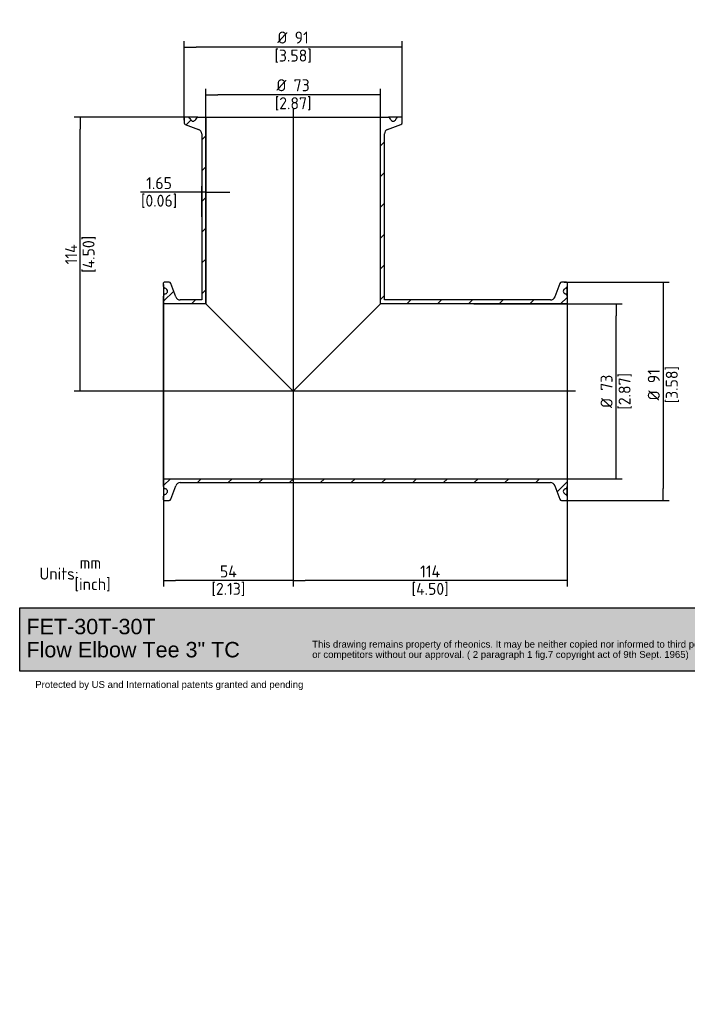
# Paper-space layout 'Invenitec-A4' of a CAD drawing. Header units: millimetres. Extents: x -51 to 244, y -44 to 247.
# Tile 1 of 8: x -51 to 144, y -44 to 244. Entities that reach past the tile are written whole.
import ezdxf
from ezdxf.entities.mleader import LeaderData, LeaderLine
from ezdxf.lldxf.tags import DXFTag
from ezdxf.math import Vec2, Vec3

# ---------------------------------------------------------------- set-up
doc = ezdxf.new("R2010")
doc.units = ezdxf.units.MM
for name, color, linetype in [('Default', 7, 'Continuous'), ('DV3_Default', 7, 'Continuous'), ('FET-30T-30T', 7, 'Continuous')]:
    doc.layers.add(name, color=color, linetype=linetype)
doc.styles.add('SEACAD_Solid_Edge_ISO', font='seiso.ttf')
tags = doc.linetypes.add('CENTER2', pattern=[28.575, 19.05, -3.175, 3.175, -3.175]).pattern_tags.tags
tags[10:11] = [DXFTag(74, 4), DXFTag(75, 0), DXFTag(340, '0'), DXFTag(46, 0.0), DXFTag(50, 0.0), DXFTag(44, 0.0), DXFTag(45, 0.0)]
tags[8:9] = [DXFTag(74, 4), DXFTag(75, 0), DXFTag(340, '0'), DXFTag(46, 0.0), DXFTag(50, 0.0), DXFTag(44, 0.0), DXFTag(45, 0.0)]
tags[6:7] = [DXFTag(74, 4), DXFTag(75, 0), DXFTag(340, '0'), DXFTag(46, 0.0), DXFTag(50, 0.0), DXFTag(44, 0.0), DXFTag(45, 0.0)]
tags[4:5] = [DXFTag(74, 4), DXFTag(75, 0), DXFTag(340, '0'), DXFTag(46, 0.0), DXFTag(50, 0.0), DXFTag(44, 0.0), DXFTag(45, 0.0)]
doc.dimstyles.new('Rheonics_Publish', dxfattribs={"dimtxt": 3.5, "dimasz": 3.5, "dimexe": 1.75, "dimexo": 0, "dimgap": 0.875, "dimtad": 1, "dimdec": 0, "dimlfac": 1.428571, "dimdsep": 46, "dimtxsty": 'SEACAD_Solid_Edge_ISO', "dimblk1": '_SE_FILLED', "dimblk2": '_SE_FILLED', "dimsah": 1, "dimcen": 1.75, "dimazin": 0, "dimtfac": 0.5, "dimtdec": 3, "dimtmove": 0, "dimatfit": 3, "dimfxl": 1, "dimarcsym": 0})
picture_1 = doc.add_image_def('image1.jpg', size_in_pixel=(1363, 928))

# ---------------------------------------------------------------- blocks, each defined once
blk = doc.blocks.new('_SE_FILLED')
at = {"color": 0}
blk.add_line((0, 0), (-1, 0), dxfattribs=at)
blk.add_solid([(0, 0), (-1, -0.1665), (-1, 0.1665), (0, 0)], dxfattribs=at)
blk = doc.blocks.new('DMBLK48')
at = {"layer": 'Default', "color": 0, "linetype": 'Continuous', "lineweight": -2, "transparency": 16777216}
for p, q in [((108.77, 165.87), (108.77, 78.27)), ((28.76, 134.88), (28.76, 78.27)), ((105.27, 80.02), (32.26, 80.02))]:
    blk.add_line(p, q, dxfattribs=at)
at = {"layer": 'Defpoints', "color": 0, "linetype": 'Continuous', "transparency": 16777216}
for p in [(108.77, 165.87), (28.76, 134.88), (28.76, 80.02)]:
    blk.add_point(p, dxfattribs=at)
at = {"layer": 'Default', "color": 0, "linetype": 'Continuous', "lineweight": -2, "transparency": 16777216, "xscale": 3.5, "yscale": 3.5, "zscale": 3.5, "rotation": 180}
blk.add_blockref('_SE_FILLED', (28.76, 80.02), dxfattribs=at)
at = {"layer": 'Default', "color": 0, "linetype": 'Continuous', "lineweight": -2, "transparency": 16777216, "xscale": 3.5, "yscale": 3.5, "zscale": 3.5}
blk.add_blockref('_SE_FILLED', (108.77, 80.02), dxfattribs=at)
at = {"layer": 'Default', "color": 0, "linetype": 'Continuous', "transparency": 16777216, "char_height": 3.5, "attachment_point": 5, "style": 'SEACAD_Solid_Edge_ISO'}
for s, insert in [('\\A1;114', (68.76, 82.65)), ('[4.50]', (68.76, 77.37))]:
    blk.add_mtext(s, dxfattribs=dict(at, insert=insert))
blk = doc.blocks.new('DMBLK49')
at = {"layer": 'Default', "color": 0, "linetype": 'Continuous', "lineweight": -2, "transparency": 16777216}
for p, q in [((81.52, 160.75), (124.81, 160.75)), ((123.06, 113.22), (123.06, 157.25)), ((108.77, 109.72), (124.81, 109.72))]:
    blk.add_line(p, q, dxfattribs=at)
at = {"layer": 'Defpoints', "color": 0, "linetype": 'Continuous', "transparency": 16777216}
for p in [(81.52, 160.75), (123.06, 160.75), (108.77, 109.72)]:
    blk.add_point(p, dxfattribs=at)
at = {"layer": 'Default', "color": 0, "linetype": 'Continuous', "lineweight": -2, "transparency": 16777216, "xscale": 3.5, "yscale": 3.5, "zscale": 3.5}
for p, rotation in [((123.06, 160.75), 90), ((123.06, 109.72), 270)]:
    blk.add_blockref('_SE_FILLED', p, dxfattribs=dict(at, rotation=rotation))
at = {"layer": 'Default', "color": 0, "linetype": 'Continuous', "transparency": 16777216, "char_height": 3.5, "attachment_point": 5, "rotation": 90, "style": 'SEACAD_Solid_Edge_ISO'}
for s, insert in [('[2.87]', (125.71, 135.24)), ('\\A1;%%C 73', (120.28, 135.24))]:
    blk.add_mtext(s, dxfattribs=dict(at, insert=insert))
blk = doc.blocks.new('DMBLK50')
at = {"layer": 'Default', "color": 0, "linetype": 'Continuous', "lineweight": -2, "transparency": 16777216}
for p, q in [((107.9, 167.09), (138.6, 167.09)), ((136.85, 163.59), (136.85, 106.89)), ((108.63, 103.39), (138.6, 103.39))]:
    blk.add_line(p, q, dxfattribs=at)
at = {"layer": 'Defpoints', "color": 0, "linetype": 'Continuous', "transparency": 16777216}
for p in [(107.9, 167.09), (108.63, 103.39), (136.85, 103.39)]:
    blk.add_point(p, dxfattribs=at)
at = {"layer": 'Default', "color": 0, "linetype": 'Continuous', "lineweight": -2, "transparency": 16777216, "xscale": 3.5, "yscale": 3.5, "zscale": 3.5}
for p, rotation in [((136.85, 167.09), 90), ((136.85, 103.39), 270)]:
    blk.add_blockref('_SE_FILLED', p, dxfattribs=dict(at, rotation=rotation))
at = {"layer": 'Default', "color": 0, "linetype": 'Continuous', "transparency": 16777216, "char_height": 3.5, "attachment_point": 5, "rotation": 90, "style": 'SEACAD_Solid_Edge_ISO'}
for s, insert in [('\\A1;%%C 91', (134.06, 137.17)), ('[3.58]', (139.5, 137.17))]:
    blk.add_mtext(s, dxfattribs=dict(at, insert=insert))
blk = doc.blocks.new('DMBLK51')
at = {"layer": 'Default', "color": 0, "linetype": 'Continuous', "lineweight": -2, "transparency": 16777216}
for p, q in [((3.24, 160.75), (3.24, 223.58)), ((50.77, 221.83), (6.74, 221.83)), ((54.27, 188), (54.27, 223.58))]:
    blk.add_line(p, q, dxfattribs=at)
at = {"layer": 'Defpoints', "color": 0, "linetype": 'Continuous', "transparency": 16777216}
for p in [(3.24, 221.83), (54.27, 188), (3.24, 160.75)]:
    blk.add_point(p, dxfattribs=at)
at = {"layer": 'Default', "color": 0, "linetype": 'Continuous', "lineweight": -2, "transparency": 16777216, "xscale": 3.5, "yscale": 3.5, "zscale": 3.5, "rotation": 180}
blk.add_blockref('_SE_FILLED', (3.24, 221.83), dxfattribs=at)
at = {"layer": 'Default', "color": 0, "linetype": 'Continuous', "lineweight": -2, "transparency": 16777216, "xscale": 3.5, "yscale": 3.5, "zscale": 3.5}
blk.add_blockref('_SE_FILLED', (54.27, 221.83), dxfattribs=at)
at = {"layer": 'Default', "color": 0, "linetype": 'Continuous', "transparency": 16777216, "char_height": 3.5, "attachment_point": 5, "style": 'SEACAD_Solid_Edge_ISO'}
for s, insert in [('\\A1;%%C 73', (28.76, 224.61)), ('[2.87]', (28.76, 219.18))]:
    blk.add_mtext(s, dxfattribs=dict(at, insert=insert))
blk = doc.blocks.new('DMBLK52')
at = {"layer": 'Default', "color": 0, "linetype": 'Continuous', "lineweight": -2, "transparency": 16777216}
for p, q in [((-3.09, 214.38), (-3.09, 237.49)), ((60.61, 215.11), (60.61, 237.49)), ((57.11, 235.74), (0.41, 235.74))]:
    blk.add_line(p, q, dxfattribs=at)
at = {"layer": 'Defpoints', "color": 0, "linetype": 'Continuous', "transparency": 16777216}
for p in [(-3.09, 235.74), (-3.09, 214.38), (60.61, 215.11)]:
    blk.add_point(p, dxfattribs=at)
at = {"layer": 'Default', "color": 0, "linetype": 'Continuous', "lineweight": -2, "transparency": 16777216, "xscale": 3.5, "yscale": 3.5, "zscale": 3.5, "rotation": 180}
blk.add_blockref('_SE_FILLED', (-3.09, 235.74), dxfattribs=at)
at = {"layer": 'Default', "color": 0, "linetype": 'Continuous', "lineweight": -2, "transparency": 16777216, "xscale": 3.5, "yscale": 3.5, "zscale": 3.5}
blk.add_blockref('_SE_FILLED', (60.61, 235.74), dxfattribs=at)
at = {"layer": 'Default', "color": 0, "linetype": 'Continuous', "transparency": 16777216, "char_height": 3.5, "attachment_point": 5, "style": 'SEACAD_Solid_Edge_ISO'}
for s, insert in [('\\A1;%%C 91', (28.76, 238.54)), ('[3.58]', (28.76, 233.1))]:
    blk.add_mtext(s, dxfattribs=dict(at, insert=insert))
blk = doc.blocks.new('DMBLK53')
at = {"layer": 'Default', "color": 0, "linetype": 'Continuous', "lineweight": -2, "transparency": 16777216}
for p, q in [((-1.41, 193.38), (-15.82, 193.38)), ((2.09, 186.15), (2.09, 195.13)), ((3.24, 193.38), (2.09, 193.38)), ((3.24, 188), (3.24, 195.13)), ((6.74, 193.38), (10.24, 193.38))]:
    blk.add_line(p, q, dxfattribs=at)
at = {"layer": 'Defpoints', "color": 0, "linetype": 'Continuous', "transparency": 16777216}
for p in [(2.09, 193.38), (3.24, 188), (2.09, 186.15)]:
    blk.add_point(p, dxfattribs=at)
at = {"layer": 'Default', "color": 0, "linetype": 'Continuous', "lineweight": -2, "transparency": 16777216, "xscale": 3.5, "yscale": 3.5, "zscale": 3.5}
blk.add_blockref('_SE_FILLED', (2.09, 193.38), dxfattribs=at)
at = {"layer": 'Default', "color": 0, "linetype": 'Continuous', "lineweight": -2, "transparency": 16777216, "xscale": 3.5, "yscale": 3.5, "zscale": 3.5, "rotation": 180}
blk.add_blockref('_SE_FILLED', (3.24, 193.38), dxfattribs=at)
at = {"layer": 'Default', "color": 0, "linetype": 'Continuous', "transparency": 16777216, "char_height": 3.5, "attachment_point": 5, "style": 'SEACAD_Solid_Edge_ISO'}
for s, insert in [('\\A1;1.65', (-10.37, 196.03)), ('[0.06]', (-10.37, 190.73))]:
    blk.add_mtext(s, dxfattribs=dict(at, insert=insert))
blk = doc.blocks.new('SE5')
at = {"layer": 'FET-30T-30T', "linetype": 'Continuous'}
h = blk.add_hatch(dxfattribs=at)
h.set_pattern_fill('LINE', scale=2, angle=45, style=0)
edge = h.paths.add_edge_path()
edge.add_line((54.55, 174.05), (52.24, 174.05))
edge.add_arc((52.24, 173.49), 0.56, 90, 157)
edge.add_line((51.72, 173.71), (51.61, 173.44))
edge.add_arc((50.84, 173.77), 0.84, 203, 337, ccw=False)
edge.add_line((50.06, 173.44), (49.95, 173.71))
edge.add_arc((49.43, 173.49), 0.56, 23, 90)
edge.add_line((49.43, 174.05), (48.35, 174.05))
edge.add_arc((48.35, 173.91), 0.14, 90, 180)
edge.add_line((48.21, 173.91), (48.21, 172.44))
edge.add_arc((48.77, 172.44), 0.56, 180, 250)
edge.add_line((48.58, 171.92), (52.47, 170.5))
edge.add_arc((51.99, 169.19), 1.4, 0, 70, ccw=False)
edge.add_line((53.39, 169.19), (53.39, 120.71))
edge.add_line((53.39, 120.71), (47.12, 120.71))
edge.add_arc((47.12, 122.11), 1.4, 200, 270, ccw=False)
edge.add_line((45.81, 121.63), (44.39, 125.52))
edge.add_arc((43.86, 125.33), 0.56, 20, 90)
edge.add_line((43.86, 125.89), (42.4, 125.89))
edge.add_arc((42.4, 125.75), 0.14, 90, 180)
edge.add_line((42.26, 125.75), (42.26, 124.66))
edge.add_arc((42.82, 124.66), 0.56, 180, 247)
edge.add_line((42.6, 124.15), (42.87, 124.04))
edge.add_arc((42.54, 123.26), 0.84, -67, 67, ccw=False)
edge.add_line((42.87, 122.49), (42.6, 122.38))
edge.add_arc((42.82, 121.86), 0.56, 113, 180)
edge.add_line((42.26, 121.86), (42.26, 119.55))
edge.add_line((42.26, 119.55), (54.55, 119.55))
edge.add_line((54.55, 119.55), (54.55, 174.05))
h = blk.add_hatch(dxfattribs=at)
h.set_pattern_fill('LINE', scale=2, angle=45, style=0)
edge = h.paths.add_edge_path()
edge.add_line((105.58, 119.55), (160.07, 119.55))
edge.add_line((160.07, 119.55), (160.07, 121.86))
edge.add_arc((159.51, 121.86), 0.56, 0, 67)
edge.add_line((159.73, 122.38), (159.46, 122.49))
edge.add_arc((159.79, 123.26), 0.84, 113, 247, ccw=False)
edge.add_line((159.46, 124.04), (159.73, 124.15))
edge.add_arc((159.51, 124.66), 0.56, 293, 360)
edge.add_line((160.07, 124.66), (160.07, 125.75))
edge.add_arc((159.93, 125.75), 0.14, 0, 90)
edge.add_line((159.93, 125.89), (158.47, 125.89))
edge.add_arc((158.47, 125.33), 0.56, 90, 160)
edge.add_line((157.94, 125.52), (156.52, 121.63))
edge.add_arc((155.21, 122.11), 1.4, 270, 340, ccw=False)
edge.add_line((155.21, 120.71), (106.73, 120.71))
edge.add_line((106.73, 120.71), (106.73, 169.19))
edge.add_arc((108.13, 169.19), 1.4, 110, 180, ccw=False)
edge.add_line((107.65, 170.5), (111.54, 171.92))
edge.add_arc((111.35, 172.44), 0.56, 290, 360)
edge.add_line((111.91, 172.44), (111.91, 173.91))
edge.add_arc((111.77, 173.91), 0.14, 0, 90)
edge.add_line((111.77, 174.05), (110.69, 174.05))
edge.add_arc((110.69, 173.49), 0.56, 90, 157)
edge.add_line((110.17, 173.71), (110.06, 173.44))
edge.add_arc((109.29, 173.77), 0.84, 203, 337, ccw=False)
edge.add_line((108.51, 173.44), (108.4, 173.71))
edge.add_arc((107.88, 173.49), 0.56, 23, 90)
edge.add_line((107.88, 174.05), (105.58, 174.05))
edge.add_line((105.58, 174.05), (105.58, 119.55))
h = blk.add_hatch(dxfattribs=at)
h.set_pattern_fill('LINE', scale=2, angle=45, style=0)
edge = h.paths.add_edge_path()
edge.add_line((47.12, 67.37), (155.21, 67.37))
edge.add_arc((155.21, 65.97), 1.4, 20, 90, ccw=False)
edge.add_line((156.52, 66.45), (157.94, 62.56))
edge.add_arc((158.47, 62.75), 0.56, 200, 270)
edge.add_line((158.47, 62.19), (159.93, 62.19))
edge.add_arc((159.93, 62.33), 0.14, 270, 360)
edge.add_line((160.07, 62.33), (160.07, 63.41))
edge.add_arc((159.51, 63.41), 0.56, 0, 67)
edge.add_line((159.73, 63.93), (159.46, 64.04))
edge.add_arc((159.79, 64.81), 0.84, 113, 247, ccw=False)
edge.add_line((159.46, 65.59), (159.73, 65.7))
edge.add_arc((159.51, 66.21), 0.56, 293, 360)
edge.add_line((160.07, 66.21), (160.07, 68.52))
edge.add_line((160.07, 68.52), (42.26, 68.52))
edge.add_line((42.26, 68.52), (42.26, 66.21))
edge.add_arc((42.82, 66.21), 0.56, 180, 247)
edge.add_line((42.6, 65.7), (42.87, 65.59))
edge.add_arc((42.54, 64.81), 0.84, -67, 67, ccw=False)
edge.add_line((42.87, 64.04), (42.6, 63.93))
edge.add_arc((42.82, 63.41), 0.56, 113, 180)
edge.add_line((42.26, 63.41), (42.26, 62.33))
edge.add_arc((42.4, 62.33), 0.14, 180, 270)
edge.add_line((42.4, 62.19), (43.86, 62.19))
edge.add_arc((43.86, 62.75), 0.56, 270, 340)
edge.add_line((44.39, 62.56), (45.81, 66.45))
edge.add_arc((47.12, 65.97), 1.4, 90, 160, ccw=False)
at = {"layer": 'DV3_Default', "color": 7, "linetype": 'CENTER2'}
for p, q in [((80.06, 176.5), (80.06, 93.68)), ((162.52, 94.04), (39.81, 94.04))]:
    blk.add_line(p, q, dxfattribs=at)
at = {"layer": 'FET-30T-30T', "color": 7, "linetype": 'Continuous'}
for p, q in [((48.21, 173.91), (48.21, 172.44)), ((49.43, 174.05), (48.35, 174.05)), ((52.24, 174.05), (49.43, 174.05)), ((49.95, 173.71), (50.06, 173.44)), ((51.72, 173.71), (51.61, 173.44)), ((52.24, 174.05), (54.55, 174.05)), ((54.55, 174.05), (105.58, 174.05)), ((54.55, 174.05), (54.55, 119.55)), ((105.58, 174.05), (107.88, 174.05)), ((105.58, 119.55), (105.58, 174.05)), ((110.69, 174.05), (107.88, 174.05)), ((108.51, 173.44), (108.4, 173.71)), ((110.06, 173.44), (110.17, 173.71)), ((111.77, 174.05), (110.69, 174.05)), ((111.91, 172.44), (111.91, 173.91)), ((48.58, 171.92), (52.47, 170.5)), ((107.65, 170.5), (111.54, 171.92)), ((53.39, 169.19), (53.39, 120.71)), ((106.73, 120.71), (106.73, 169.19)), ((42.26, 124.66), (42.26, 125.75)), ((42.26, 124.66), (42.26, 121.86)), ((43.86, 125.89), (42.4, 125.89)), ((42.87, 124.04), (42.6, 124.15)), ((45.81, 121.63), (44.39, 125.52)), ((157.94, 125.52), (156.52, 121.63)), ((159.93, 125.89), (158.47, 125.89)), ((159.73, 124.15), (159.46, 124.04)), ((160.07, 125.75), (160.07, 124.66)), ((160.07, 121.86), (160.07, 124.66)), ((42.26, 119.55), (42.26, 121.86)), ((42.87, 122.49), (42.6, 122.38)), ((159.73, 122.38), (159.46, 122.49)), ((160.07, 121.86), (160.07, 119.55)), ((42.26, 68.52), (42.26, 119.55)), ((54.55, 119.55), (42.26, 119.55)), ((53.39, 120.71), (47.12, 120.71)), ((54.55, 119.55), (80.06, 94.04)), ((80.06, 94.04), (105.58, 119.55)), ((160.07, 119.55), (105.58, 119.55)), ((155.21, 120.71), (106.73, 120.71)), ((160.07, 119.55), (160.07, 68.52)), ((42.26, 66.21), (42.26, 68.52)), ((42.26, 68.52), (160.07, 68.52)), ((42.26, 66.21), (42.26, 63.41)), ((44.39, 62.56), (45.81, 66.45)), ((47.12, 67.37), (155.21, 67.37)), ((156.52, 66.45), (157.94, 62.56)), ((160.07, 68.52), (160.07, 66.21)), ((160.07, 63.41), (160.07, 66.21)), ((42.26, 62.33), (42.26, 63.41)), ((42.6, 65.7), (42.87, 65.59)), ((42.6, 63.93), (42.87, 64.04)), ((159.46, 65.59), (159.73, 65.7)), ((159.46, 64.04), (159.73, 63.93)), ((160.07, 63.41), (160.07, 62.33)), ((42.4, 62.19), (43.86, 62.19)), ((158.47, 62.19), (159.93, 62.19))]:
    blk.add_line(p, q, dxfattribs=at)
for centre, radius, start, end in [((48.35, 173.91), 0.14, 90, 180), ((49.43, 173.49), 0.56, 23, 90), ((50.84, 173.77), 0.84, 203, 337), ((52.24, 173.49), 0.56, 90, 157), ((107.88, 173.49), 0.56, 23, 90), ((109.29, 173.77), 0.84, 203, 337), ((110.69, 173.49), 0.56, 90, 157), ((111.77, 173.91), 0.14, 0, 90), ((48.77, 172.44), 0.56, 180, 250), ((51.99, 169.19), 1.4, 0, 70), ((108.13, 169.19), 1.4, 110, 180), ((111.35, 172.44), 0.56, 290, 360), ((42.4, 125.75), 0.14, 90, 180), ((42.82, 124.66), 0.56, 180, 247), ((42.54, 123.26), 0.84, 293, 67), ((43.86, 125.33), 0.56, 20, 90), ((158.47, 125.33), 0.56, 90, 160), ((159.79, 123.26), 0.84, 113, 247), ((159.51, 124.66), 0.56, 293, 0), ((159.93, 125.75), 0.14, 0, 90), ((42.82, 121.86), 0.56, 113, 180), ((47.12, 122.11), 1.4, 200, 270), ((155.21, 122.11), 1.4, 270, 340), ((159.51, 121.86), 0.56, 0, 67), ((42.82, 66.21), 0.56, 180, 247), ((47.12, 65.97), 1.4, 90, 160), ((155.21, 65.97), 1.4, 20, 90), ((159.51, 66.21), 0.56, 293, 0), ((42.82, 63.41), 0.56, 113, 180), ((42.54, 64.81), 0.84, 293, 67), ((159.79, 64.81), 0.84, 113, 247), ((159.51, 63.41), 0.56, 0, 67), ((42.4, 62.33), 0.14, 180, 270), ((43.86, 62.75), 0.56, 270, 340), ((158.47, 62.75), 0.56, 200, 270), ((159.93, 62.33), 0.14, 270, 360)]:
    blk.add_arc(centre, radius, start, end, dxfattribs=at)
blk = doc.blocks.new('DMBLK54')
at = {"layer": 'Default', "color": 0, "linetype": 'Continuous', "lineweight": -2, "transparency": 16777216}
for p, q in [((-9.04, 166.41), (-9.04, 78.27)), ((28.76, 134.88), (28.76, 78.27)), ((25.26, 80.02), (-5.54, 80.02))]:
    blk.add_line(p, q, dxfattribs=at)
at = {"layer": 'Defpoints', "color": 0, "linetype": 'Continuous', "transparency": 16777216}
for p in [(-9.04, 166.41), (28.76, 134.88), (-9.04, 80.02)]:
    blk.add_point(p, dxfattribs=at)
at = {"layer": 'Default', "color": 0, "linetype": 'Continuous', "lineweight": -2, "transparency": 16777216, "xscale": 3.5, "yscale": 3.5, "zscale": 3.5, "rotation": 180}
blk.add_blockref('_SE_FILLED', (-9.04, 80.02), dxfattribs=at)
at = {"layer": 'Default', "color": 0, "linetype": 'Continuous', "lineweight": -2, "transparency": 16777216, "xscale": 3.5, "yscale": 3.5, "zscale": 3.5}
blk.add_blockref('_SE_FILLED', (28.76, 80.02), dxfattribs=at)
at = {"layer": 'Default', "color": 0, "linetype": 'Continuous', "transparency": 16777216, "char_height": 3.5, "attachment_point": 5, "style": 'SEACAD_Solid_Edge_ISO'}
for s, insert in [('\\A1;54', (9.86, 82.65)), ('[2.13]', (9.86, 77.38))]:
    blk.add_mtext(s, dxfattribs=dict(at, insert=insert))
blk = doc.blocks.new('DMBLK55')
at = {"layer": 'Default', "color": 0, "linetype": 'Continuous', "lineweight": -2, "transparency": 16777216}
for p, q in [((-2.41, 215.25), (-35.17, 215.25)), ((-33.42, 138.74), (-33.42, 211.75)), ((-11.49, 135.24), (-35.17, 135.24))]:
    blk.add_line(p, q, dxfattribs=at)
at = {"layer": 'Defpoints', "color": 0, "linetype": 'Continuous', "transparency": 16777216}
for p in [(-33.42, 215.25), (-2.41, 215.25), (-11.49, 135.24)]:
    blk.add_point(p, dxfattribs=at)
at = {"layer": 'Default', "color": 0, "linetype": 'Continuous', "lineweight": -2, "transparency": 16777216, "xscale": 3.5, "yscale": 3.5, "zscale": 3.5}
for p, rotation in [((-33.42, 215.25), 90), ((-33.42, 135.24), 270)]:
    blk.add_blockref('_SE_FILLED', p, dxfattribs=dict(at, rotation=rotation))
at = {"layer": 'Default', "color": 0, "linetype": 'Continuous', "transparency": 16777216, "char_height": 3.5, "attachment_point": 5, "rotation": 90, "style": 'SEACAD_Solid_Edge_ISO'}
for s, insert in [('\\A1;114', (-36.05, 175.24)), ('[4.50]', (-30.78, 175.24))]:
    blk.add_mtext(s, dxfattribs=dict(at, insert=insert))
blk = doc.blocks.new('_Dot')
at = {"color": 0, "linetype": 'ByBlock', "lineweight": -2}
blk.add_line((-0.5, 0), (-1, 0), dxfattribs=at)
at = {"color": 0, "linetype": 'ByBlock', "const_width": 0.5}
blk.add_lwpolyline([(-0.25, 0, 1), (0.25, 0, 1)], format="xyb", close=True, dxfattribs=at)
blk = doc.blocks.new('Block1')
at = {"layer": 'Default', "linetype": 'Continuous'}
blk.add_hatch(color=7, dxfattribs=at).paths.add_polyline_path([(207.88, 0), (0, 0), (0, -18.48), (207.88, -18.48)])
at = {"layer": 'Default', "color": 7, "linetype": 'Continuous'}
for p, q in [((0, 0), (207.88, 0)), ((0, -18.48), (0, 0)), ((207.88, 0), (207.88, -18.48)), ((207.88, -18.48), (0, -18.48))]:
    blk.add_line(p, q, dxfattribs=at)
image = blk.add_image(picture_1, insert=(217.94, -29.22), size_in_units=(77.52, 52.78))
image.dxf.flags = 7
ml = blk.add_multileader_mtext('Standard', dxfattribs=at)
ml.set_content('{\\pxsm0.9;\\fArial|b0||i0||c0|p34;\\W1.;FET-30T-30T\\PFlow Elbow Tee 3" TC\\P}', color=7)
ml.set_leader_properties()
ml.set_arrow_properties(name='DOT')
ml.build(insert=Vec2(0, 0))
ml.multileader.update_dxf_attribs({"leader_type": 0, "dogleg_length": 0, "arrow_head_size": 4.5})
ctx = ml.context
ctx.base_point, ctx.char_height, ctx.arrow_head_size, ctx.landing_gap_size = Vec3(0.39, -5.53), 4.5, 4.5, 1.57
ctx.mtext.insert = Vec3(1.96, -3.24)
ml = blk.add_multileader_mtext('Standard', dxfattribs=at)
ml.set_content('{\\pxsm0.9;\\fArial|b0||i0||c0|p34;\\W1.;This drawing remains property of rheonics. It may be neither copied nor informed to third persons \\Por competitors without our approval. ( 2 paragraph 1 fig.7 copyright act of 9th Sept. 1965)\\P}', color=7)
ml.set_leader_properties()
ml.set_arrow_properties(name='DOT')
ml.build(insert=Vec2(0, 0))
ml.multileader.update_dxf_attribs({"leader_type": 0, "dogleg_length": 0, "arrow_head_size": 2})
ctx = ml.context
ctx.base_point, ctx.char_height, ctx.arrow_head_size, ctx.landing_gap_size = Vec3(84.7, -10.93), 2, 2, 0.7
ctx.mtext.insert = Vec3(85.4, -9.64)
ml = blk.add_multileader_mtext('Standard', dxfattribs=at)
ml.set_content('{\\pxsm0.9;\\fArial|b0||i0||c0|p34;\\W1.;Protected by US and International patents granted and pending\\P}', color=7)
ml.set_leader_properties()
ml.set_arrow_properties(name='DOT')
ml.build(insert=Vec2(0, 0))
ml.multileader.update_dxf_attribs({"leader_type": 0, "dogleg_length": 0, "arrow_head_size": 2})
ctx = ml.context
ctx.base_point, ctx.char_height, ctx.arrow_head_size, ctx.landing_gap_size = Vec3(3.85, -22.7), 2, 2, 0.7
ctx.mtext.insert = Vec3(4.55, -21.41)

psp = doc.layouts.new('Invenitec-A4')

# ---------------------------------------------------------------- block references
at = {"layer": 'Default'}
psp.add_blockref('SE5', (-51.3003, 41.2022), dxfattribs=at)
at = {"layer": 'Default', "color": 7}
psp.add_blockref('Block1', (-51.0672, 72.0457), dxfattribs=at)

# ---------------------------------------------------------------- dimensions: what is measured, and where the dimension line sits
at = {"layer": 'Default', "color": 7, "linetype": 'Continuous'}
for base, p1, p2, text, override, picture, middle in [((-3.0903, 235.7432), (60.6097, 215.1093), (-3.0903, 214.3779), '\\A1;%%C <>', {"dimdec": 1, "dimpost": '\\X'}, 'DMBLK52', (28.7597, 235.7432)), ((3.2447, 221.8263), (54.2747, 188.0018), (3.2447, 160.7543), '\\A1;%%C <>', {"dimpost": '\\X'}, 'DMBLK51', (28.7597, 221.8263)), ((2.0897, 193.3813), (3.2447, 188.0018), (2.0897, 186.149), '\\A1;<>', {"dimdec": 2, "dimpost": '\\X'}, 'DMBLK53', (-10.3667, 193.3813)), ((-9.0403, 80.0182), (28.7597, 134.8836), (-9.0403, 166.4079), '\\A1;<>', {"dimdec": 1, "dimpost": '\\X'}, 'DMBLK54', (9.8597, 80.0182)), ((28.7597, 80.0182), (108.7697, 165.8664), (28.7597, 134.8836), '\\A1;<>', {"dimpost": '\\X'}, 'DMBLK48', (68.7647, 80.0182))]:
    dim = psp.add_linear_dim(base=base, p1=p1, p2=p2, text=text, dimstyle='Rheonics_Publish', override=override, dxfattribs=at)
    dim.commit()
    dim.dimension.update_dxf_attribs({"geometry": picture, "text_midpoint": middle, "dimtype": 160})
for base, p1, p2, text, override, picture, middle in [((-33.4227, 215.2493), (-11.4903, 135.2393), (-2.4088, 215.2493), '\\A1;<>', {"dimpost": '\\X'}, 'DMBLK55', (-33.4227, 175.2443)), ((136.8532, 103.3893), (107.8983, 167.0893), (108.6297, 103.3893), '\\A1;%%C <>', {"dimdec": 1, "dimpost": '\\X'}, 'DMBLK50', (136.8532, 137.17)), ((123.0617, 160.7543), (108.7697, 109.7243), (81.5222, 160.7543), '\\A1;%%C <>', {"dimpost": '\\X'}, 'DMBLK49', (123.0617, 135.2393))]:
    dim = psp.add_linear_dim(base=base, p1=p1, p2=p2, angle=90, text=text, dimstyle='Rheonics_Publish', override=override, dxfattribs=at)
    dim.commit()
    dim.dimension.update_dxf_attribs({"geometry": picture, "text_midpoint": middle, "dimtype": 160})

# ---------------------------------------------------------------- leaders
ml = psp.add_multileader_mtext('Standard', dxfattribs=at)
ml.set_content('{\\pxsm0.9;\\fSolid Edge ISO|b0||i0||c0|p34;\\W1.;mm\\P}', color=7)
ml.set_leader_properties()
ml.set_arrow_properties(name='DOT')
ml.build(insert=Vec2(0, 0))
ml.multileader.update_dxf_attribs({"leader_type": 0, "dogleg_length": 0, "arrow_head_size": 3.5})
ctx = ml.context
ctx.base_point, ctx.char_height, ctx.arrow_head_size, ctx.landing_gap_size, ctx.plane_origin = Vec3(-34.7998, 85.1804), 3.5, 3.5, 1.225, Vec3(-51.3003, 41.2022)
ctx.mtext.insert = Vec3(-33.5748, 86.9304)
ml = psp.add_multileader_mtext('Standard', dxfattribs=at)
ml.set_content('{\\pxsm0.9;\\fSolid Edge ISO|b0||i0||c0|p34;\\W1.;Units:\\P}', color=7)
ml.set_leader_properties()
ml.set_arrow_properties(name='DOT')
ml.build(insert=Vec2(0, 0))
ml.multileader.update_dxf_attribs({"leader_type": 0, "dogleg_length": 0, "arrow_head_size": 3.5})
ctx = ml.context
ctx.base_point, ctx.char_height, ctx.arrow_head_size, ctx.landing_gap_size, ctx.plane_origin = Vec3(-46.5208, 81.9827), 3.5, 3.5, 1.225, Vec3(-51.3003, 41.2022)
ctx.mtext.insert = Vec3(-45.2958, 83.7414)
ml = psp.add_multileader_mtext('Standard', dxfattribs=at)
ml.set_content('{\\pxsm0.9;\\fSolid Edge ISO|b0||i0||c0|p34;\\W1.;[inch]\\P}', color=7)
ml.set_leader_properties()
ml.build(insert=Vec2(0, 0))
ml.multileader.update_dxf_attribs({"dogleg_length": 0, "arrow_head_size": 0.8054})
ctx = ml.context
ctx.base_point, ctx.char_height, ctx.arrow_head_size, ctx.landing_gap_size, ctx.plane_origin = Vec3(-36.269, 78.9372), 3.5, 0.8054, 1.225, Vec3(-51.3003, 41.2022)
ctx.mtext.insert = Vec3(-35.044, 80.6924)

doc.saveas('drawing.dxf')
